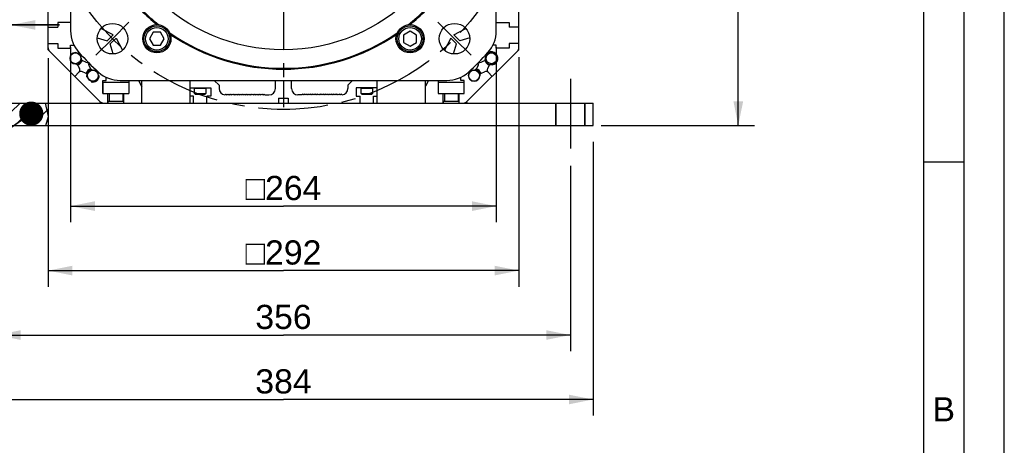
# Model space of a CAD drawing. Header units: millimetres. Extents: x 0 to 420, y 0 to 297.
# Tile 46 of 65: x 298 to 420, y 113 to 166. Entities that reach past the tile are written whole.
import ezdxf

# ---------------------------------------------------------------- set-up
doc = ezdxf.new("R2010")
doc.units = ezdxf.units.MM
doc.header["$LTSCALE"] = 23.1
doc.linetypes.add('CENTER', pattern=[0.6, 0.375, -0.075, 0.075, -0.075])
doc.layers.get('0').update_dxf_attribs({"linetype": 'CONTINUOUS'})
for name, color, linetype in [('AXIS', 7, 'CONTINUOUS'), ('COMPONENTS', 7, 'CONTINUOUS'), ('DETAIL', 7, 'CONTINUOUS'), ('DIMENSION', 7, 'CONTINUOUS')]:
    doc.layers.add(name, color=color, linetype=linetype)
doc.styles.get("Standard").update_dxf_attribs({"font": 'arial.ttf'})
doc.styles.add('TEXTSTYLE_2', font='arial.ttf')
doc.styles.add('TEXTSTYLE_4', font='gdt')
doc.dimstyles.new('DIMSTYLE_13', dxfattribs={"dimtxt": 3, "dimasz": 3, "dimexe": 0.18, "dimexo": 0.0625, "dimgap": 0.09, "dimtad": 1, "dimdec": 3, "dimlfac": 5, "dimdsep": 46, "dimtxsty": 'STANDARD', "dimblk": '_FILLED', "dimblk1": '_FILLED', "dimblk2": '_FILLED', "dimcen": 0.09, "dimadec": 0, "dimazin": 0, "dimtp": 0.5, "dimtm": 0.5, "dimtfac": 1, "dimtdec": 3, "dimtofl": 0, "dimtmove": 0, "dimatfit": 3, "dimldrblk": '_FILLED', "dimfxl": 1, "dimtolj": 1, "dimarcsym": 0})
doc.dimstyles.new('DIMSTYLE_14', dxfattribs={"dimtxt": 3, "dimasz": 3, "dimexe": 0.18, "dimexo": 0.0625, "dimgap": 0.09, "dimtad": 1, "dimdec": 1, "dimlfac": 5, "dimdsep": 46, "dimtxsty": 'STANDARD', "dimblk": '_FILLED', "dimblk1": '_FILLED', "dimblk2": '_FILLED', "dimcen": 0.09, "dimadec": 0, "dimazin": 0, "dimtp": 0.8, "dimtm": 0.8, "dimtfac": 1, "dimtdec": 1, "dimtofl": 0, "dimtmove": 0, "dimatfit": 3, "dimldrblk": '_FILLED', "dimfxl": 1, "dimtolj": 1, "dimarcsym": 0})
doc.dimstyles.new('DIMSTYLE_4', dxfattribs={"dimtxt": 3, "dimasz": 3, "dimexe": 0.18, "dimexo": 0.0625, "dimgap": 0.09, "dimtad": 1, "dimlfac": 5, "dimdsep": 46, "dimtxsty": 'STANDARD', "dimblk": '_FILLED', "dimblk1": '_FILLED', "dimblk2": '_FILLED', "dimcen": 0.09, "dimadec": 0, "dimazin": 0, "dimtp": 0.2, "dimtm": 0.2, "dimtfac": 1, "dimtofl": 0, "dimtmove": 0, "dimatfit": 3, "dimldrblk": '_FILLED', "dimfxl": 1, "dimtolj": 1, "dimarcsym": 0})
doc.dimstyles.new('DIMSTYLE_8', dxfattribs={"dimtxt": 3, "dimasz": 3, "dimexe": 0.18, "dimexo": 0.0625, "dimgap": 0.09, "dimtad": 1, "dimlfac": 5, "dimdsep": 46, "dimtxsty": 'STANDARD', "dimblk": '_FILLED', "dimblk1": '_FILLED', "dimblk2": '_FILLED', "dimcen": 0.09, "dimadec": 0, "dimazin": 0, "dimtp": 0.5, "dimtm": 0.5, "dimtfac": 1, "dimtofl": 0, "dimtmove": 0, "dimatfit": 3, "dimldrblk": '_FILLED', "dimfxl": 1, "dimtolj": 1, "dimarcsym": 0})
doc.dimstyles.get("Standard").update_dxf_attribs({"dimtxt": 3, "dimasz": 3, "dimexe": 0.18, "dimexo": 0.0625, "dimgap": 0.09, "dimtad": 1, "dimdec": 3, "dimdsep": 46, "dimtxsty": 'STANDARD', "dimblk": '_FILLED', "dimblk1": '_FILLED', "dimblk2": '_FILLED', "dimcen": 0.09, "dimadec": 0, "dimazin": 0, "dimtol": 1, "dimtp": 0.001, "dimtm": 0.001, "dimtfac": 1, "dimtdec": 3, "dimtofl": 0, "dimtmove": 0, "dimatfit": 3, "dimldrblk": '_FILLED', "dimfxl": 1, "dimtolj": 1, "dimarcsym": 0})

# ---------------------------------------------------------------- blocks, each defined once
blk = doc.blocks.new('_FILLED')
at = {"color": 0, "linetype": 'BYBLOCK'}
blk.add_solid([(0, 0), (-1, 0.2), (-1, -0.2)], dxfattribs=at)
blk = doc.blocks.new('*D12')
at = {"layer": 'DIMENSION', "color": 2, "linetype": 'CONTINUOUS'}
for p, q in [((366.18, 148), (366.18, 125)), ((294.98, 147.19), (294.98, 125)), ((294.98, 127), (330.58, 127)), ((366.18, 127), (330.58, 127))]:
    blk.add_line(p, q, dxfattribs=at)
at = {"layer": 'DIMENSION', "color": 2, "linetype": 'CONTINUOUS', "xscale": 3, "yscale": 3, "zscale": 3, "rotation": 180}
blk.add_blockref('_FILLED', (294.98, 127), dxfattribs=at)
at = {"layer": 'DIMENSION', "color": 2, "linetype": 'CONTINUOUS', "xscale": 3, "yscale": 3, "zscale": 3}
blk.add_blockref('_FILLED', (366.18, 127), dxfattribs=at)
at = {"layer": 'DIMENSION', "color": 2, "linetype": 'CONTINUOUS', "insert": (330.58, 130.75), "char_height": 3, "width": 6.9926, "attachment_point": 2, "line_spacing_factor": 0.9}
blk.add_mtext('356', dxfattribs=at)
blk = doc.blocks.new('*D13')
at = {"layer": 'DIMENSION', "color": 2, "linetype": 'CONTINUOUS'}
for p, q in [((292.18, 151), (292.18, 146.2)), ((368.98, 151), (368.98, 117)), ((292.18, 143.03), (292.18, 117)), ((292.18, 119), (330.58, 119)), ((368.98, 119), (330.58, 119))]:
    blk.add_line(p, q, dxfattribs=at)
at = {"layer": 'DIMENSION', "color": 2, "linetype": 'CONTINUOUS', "xscale": 3, "yscale": 3, "zscale": 3, "rotation": 180}
blk.add_blockref('_FILLED', (292.18, 119), dxfattribs=at)
at = {"layer": 'DIMENSION', "color": 2, "linetype": 'CONTINUOUS', "xscale": 3, "yscale": 3, "zscale": 3}
blk.add_blockref('_FILLED', (368.98, 119), dxfattribs=at)
at = {"layer": 'DIMENSION', "color": 2, "linetype": 'CONTINUOUS', "insert": (330.58, 122.75), "char_height": 3, "width": 6.9926, "attachment_point": 2, "line_spacing_factor": 0.9}
blk.add_mtext('384', dxfattribs=at)
blk = doc.blocks.new('*D14')
at = {"layer": 'DIMENSION', "color": 2, "linetype": 'CONTINUOUS'}
for p, q in [((293.18, 157.8), (293.18, 167.49)), ((296.78, 157.8), (296.78, 167.49)), ((293.18, 165.49), (262.41, 165.49)), ((262.41, 165.49), (294.98, 165.49)), ((302.78, 165.49), (294.98, 165.49)), ((296.78, 165.49), (302.78, 165.49))]:
    blk.add_line(p, q, dxfattribs=at)
at = {"layer": 'DIMENSION', "color": 2, "linetype": 'CONTINUOUS', "xscale": 3, "yscale": 3, "zscale": 3}
blk.add_blockref('_FILLED', (293.18, 165.49), dxfattribs=at)
at = {"layer": 'DIMENSION', "color": 2, "linetype": 'CONTINUOUS', "xscale": 3, "yscale": 3, "zscale": 3, "rotation": 180}
blk.add_blockref('_FILLED', (296.78, 165.49), dxfattribs=at)
at = {"layer": 'DIMENSION', "color": 2, "linetype": 'CONTINUOUS', "insert": (290.76, 169.24), "char_height": 3, "width": 28.3494, "attachment_point": 3, "line_spacing_factor": 0.9}
blk.add_mtext('N\\Fgdt;{\\Fgdt;~}\\Farial.ttf;4 holes \\Fgdt;{\\Fgdt;n}\\Farial.ttf;18', dxfattribs=at)
blk = doc.blocks.new('*D15')
at = {"layer": 'DIMENSION', "color": 2, "linetype": 'CONTINUOUS'}
for p, q in [((304.18, 162.74), (304.18, 141)), ((356.98, 162.74), (356.98, 141)), ((304.18, 143), (330.58, 143)), ((356.98, 143), (330.58, 143))]:
    blk.add_line(p, q, dxfattribs=at)
at = {"layer": 'DIMENSION', "color": 2, "linetype": 'CONTINUOUS', "xscale": 3, "yscale": 3, "zscale": 3, "rotation": 180}
blk.add_blockref('_FILLED', (304.18, 143), dxfattribs=at)
at = {"layer": 'DIMENSION', "color": 2, "linetype": 'CONTINUOUS', "xscale": 3, "yscale": 3, "zscale": 3}
blk.add_blockref('_FILLED', (356.98, 143), dxfattribs=at)
at = {"layer": 'DIMENSION', "color": 2, "linetype": 'CONTINUOUS', "insert": (330.58, 146.75), "char_height": 3, "width": 11.1176, "attachment_point": 2, "line_spacing_factor": 0.9, "style": 'TEXTSTYLE_4'}
blk.add_mtext('{\\Fgdt;o}\\Farial.ttf;264', dxfattribs=at)
blk = doc.blocks.new('*D19')
at = {"layer": 'DIMENSION', "color": 2, "linetype": 'CONTINUOUS'}
for p, q in [((301.38, 161.36), (301.38, 133)), ((359.78, 161.47), (359.78, 133)), ((301.38, 135), (330.58, 135)), ((359.78, 135), (330.58, 135))]:
    blk.add_line(p, q, dxfattribs=at)
at = {"layer": 'DIMENSION', "color": 2, "linetype": 'CONTINUOUS', "xscale": 3, "yscale": 3, "zscale": 3, "rotation": 180}
blk.add_blockref('_FILLED', (301.38, 135), dxfattribs=at)
at = {"layer": 'DIMENSION', "color": 2, "linetype": 'CONTINUOUS', "xscale": 3, "yscale": 3, "zscale": 3}
blk.add_blockref('_FILLED', (359.78, 135), dxfattribs=at)
at = {"layer": 'DIMENSION', "color": 2, "linetype": 'CONTINUOUS', "insert": (330.58, 138.75), "char_height": 3, "width": 11.1176, "attachment_point": 2, "line_spacing_factor": 0.9, "style": 'TEXTSTYLE_4'}
blk.add_mtext('{\\Fgdt;o}\\Farial.ttf;292', dxfattribs=at)
blk = doc.blocks.new('*D24')
at = {"layer": 'DIMENSION', "color": 2, "linetype": 'CONTINUOUS'}
for p, q in [((340.37, 235.46), (389, 235.46)), ((387, 235.46), (387, 194.23)), ((387, 153), (387, 194.23)), ((369.98, 153), (389, 153))]:
    blk.add_line(p, q, dxfattribs=at)
at = {"layer": 'DIMENSION', "color": 2, "linetype": 'CONTINUOUS', "xscale": 3, "yscale": 3, "zscale": 3}
for p, rotation in [((387, 235.46), 90), ((387, 153), 270)]:
    blk.add_blockref('_FILLED', p, dxfattribs=dict(at, rotation=rotation))
at = {"layer": 'DIMENSION', "color": 2, "linetype": 'CONTINUOUS', "insert": (383.25, 194.23), "char_height": 3, "width": 13.2714, "attachment_point": 2, "rotation": 90, "line_spacing_factor": 0.9}
blk.add_mtext('(412.3)', dxfattribs=at)

msp = doc.modelspace()

# ---------------------------------------------------------------- hatches: boundary and pattern name
at = {"linetype": 'CONTINUOUS'}
h = msp.add_hatch(dxfattribs=at)
h.set_pattern_fill('default__7', color=2, scale=1.5, angle=45, style=0, pattern_type=0)
h.set_pattern_definition([(45, (0, 0), (-1.06066, 1.06066), [])])
h.paths.add_polyline_path([(293.18, 155.79823), (293.18, 152.99823), (292.18, 152.99823), (292.18, 155.79823)])
edge = h.paths.add_edge_path()
edge.add_line((296.78, 152.99823), (296.78, 155.79823))
edge.add_line((296.78, 155.79823), (301.25108, 155.79823))
edge.add_spline(control_points=[(301.25108, 155.79823), (301.32365, 155.57207), (301.42105, 155.06309), (301.45151, 154.12766), (301.3395, 153.39337), (301.25502, 152.99823)], knot_values=[0, 0, 0, 0, 0.333333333, 0.666666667, 1, 1, 1, 1], degree=3, periodic=0)
edge.add_line((301.25502, 152.99823), (296.78, 152.99823))

# ---------------------------------------------------------------- linework, layer by layer
at = {"color": 2, "linetype": 'CONTINUOUS'}
for p, q in [((420, 0), (420, 297)), ((415, 5), (415, 292)), ((410, 148.5), (415, 148.5))]:
    msp.add_line(p, q, dxfattribs=at)
at = {"color": 7, "linetype": 'CONTINUOUS'}
for p, q in [((410, 10), (410, 287)), ((301.42021, 154.12175), (301.05476, 155.79823)), ((301.10988, 152.99823), (301.42021, 154.12175))]:
    msp.add_line(p, q, dxfattribs=at)
at = {"layer": 'AXIS', "color": 2, "linetype": 'CENTER'}
for p, q in [((330.58, 184.99823), (330.58, 155.27964)), ((309.3668, 163.78503), (311.41741, 165.83564)), ((351.7932, 163.78503), (349.74259, 165.83564)), ((309.3668, 163.78503), (307.31619, 161.73442)), ((351.7932, 163.78503), (353.84381, 161.73442)), ((366.18, 158.79823), (366.18, 149.99823))]:
    msp.add_line(p, q, dxfattribs=at)
msp.add_circle((330.58, 184.99823), 30, dxfattribs=at)
at = {"layer": 'COMPONENTS', "color": 7, "linetype": 'CONTINUOUS'}
for p, q in [((301.38, 162.39823), (301.38, 223.79823)), ((359.78, 162.39823), (359.78, 223.79823)), ((304.18, 205.2536), (304.18, 164.74286)), ((356.98, 164.74286), (356.98, 205.2536)), ((301.38, 165.19823), (302.58, 165.19823)), ((302.58, 165.79823), (302.58, 165.19823)), ((304.18, 165.79823), (302.58, 165.79823)), ((309.438, 164.24991), (307.93788, 165.03516)), ((351.722, 164.24991), (353.22212, 165.03516)), ((356.98, 165.79823), (358.58, 165.79823)), ((358.58, 165.79823), (358.58, 165.19823)), ((359.78, 165.19823), (358.58, 165.19823)), ((307.47134, 163.88693), (308.70576, 163.51823)), ((308.70576, 163.51823), (309.438, 164.24991)), ((309.1, 163.12399), (309.83168, 163.85623)), ((309.83168, 163.85623), (310.61692, 162.35611)), ((314.4148, 164.57641), (313.95292, 163.77641)), ((313.95292, 163.77641), (314.4148, 162.97641)), ((315.33856, 164.57641), (314.4148, 164.57641)), ((315.80044, 163.77641), (315.33856, 164.57641)), ((315.33856, 162.97641), (315.80044, 163.77641)), ((346.28332, 164.70017), (345.48332, 164.23829)), ((345.48332, 164.23829), (345.48332, 163.31453)), ((347.08332, 164.23829), (346.28332, 164.70017)), ((347.08332, 163.31453), (347.08332, 164.23829)), ((351.32832, 163.85623), (350.54307, 162.35611)), ((352.06, 163.12399), (351.32832, 163.85623)), ((352.45424, 163.51823), (351.722, 164.24991)), ((353.68853, 163.88689), (352.45424, 163.51823)), ((301.38, 163.19823), (302.58, 163.19823)), ((302.58, 163.19823), (302.58, 162.59823)), ((302.58, 162.59823), (304.18, 162.59823)), ((304.18, 162.99823), (304.58, 162.99823)), ((304.18, 162.59823), (304.18, 162.99823)), ((309.46866, 161.8897), (309.1, 163.12399)), ((314.4148, 162.97641), (315.33856, 162.97641)), ((345.48332, 163.31453), (346.28332, 162.85265)), ((346.28332, 162.85265), (347.08332, 163.31453)), ((351.6913, 161.88957), (352.06, 163.12399)), ((356.98, 162.99823), (356.58, 162.99823)), ((356.98, 162.59823), (356.98, 162.99823)), ((358.58, 162.59823), (356.98, 162.59823)), ((359.78, 163.19823), (358.58, 163.19823)), ((358.58, 163.19823), (358.58, 162.59823)), ((301.54774, 162.2305), (301.38, 162.39823)), ((301.55574, 162.2385), (307.82026, 155.97397)), ((353.33974, 155.97397), (359.60426, 162.2385)), ((359.78, 162.39823), (359.61226, 162.2305)), ((305.1009, 160.42192), (305.26963, 160.06007)), ((306.06816, 160.8586), (305.70631, 161.02733)), ((306.44037, 160.48639), (306.6091, 160.12454)), ((354.71963, 160.48639), (354.5509, 160.12454)), ((355.09184, 160.8586), (355.45369, 161.02733)), ((356.0591, 160.42192), (355.89037, 160.06007)), ((304.688, 159.10623), (305.18995, 159.60818)), ((306.00369, 159.51913), (305.64184, 159.68786)), ((308.58, 158.59823), (308.58, 158.99823)), ((352.58, 158.59823), (352.58, 158.99823)), ((355.15631, 159.51913), (355.51816, 159.68786)), ((356.472, 159.10623), (355.97005, 159.60818)), ((308.18, 158.59823), (308.58, 158.59823)), ((308.18, 156.99823), (308.18, 158.59823)), ((308.22, 158.39823), (311.38, 158.39823)), ((308.22, 156.99823), (308.22, 158.39823)), ((310.32463, 158.59823), (350.83537, 158.59823)), ((311.38, 158.59823), (311.38, 156.99823)), ((312.58401, 158.59823), (313, 157.80352)), ((313, 155.79823), (313, 158.59823)), ((319, 155.79823), (319, 158.59823)), ((319, 157.69823), (321.58, 157.69823)), ((319.54, 156.97823), (319.54, 157.65123)), ((320.94, 157.65123), (320.94, 156.97823)), ((321.58, 157.69823), (321.58, 156.65823)), ((322.6, 157.99823), (322, 158.59823)), ((322.6, 157.99823), (322.6, 157.59823)), ((329.58, 157.59823), (329.58, 158.59823)), ((330.58, 158.59823), (330.58, 156.39823)), ((331.58, 157.59823), (331.58, 158.59823)), ((339.16, 158.59823), (338.56, 157.99823)), ((338.56, 157.99823), (338.56, 157.59823)), ((342.2, 157.69823), (339.58, 157.69823)), ((339.58, 157.69823), (339.58, 156.65823)), ((340.22, 156.97823), (340.22, 157.65123)), ((341.62, 157.65123), (341.62, 156.97823)), ((342.2, 155.79823), (342.2, 158.59823)), ((348.2, 155.79823), (348.2, 158.59823)), ((348.57599, 158.59823), (348.2, 157.87994)), ((349.78, 158.59823), (349.78, 156.99823)), ((349.82, 158.39823), (352.98, 158.39823)), ((349.82, 156.99823), (349.82, 158.39823)), ((352.98, 158.59823), (352.58, 158.59823)), ((352.98, 156.99823), (352.98, 158.59823)), ((308.18, 156.99823), (311.38, 156.99823)), ((308.78, 155.79823), (308.78, 156.99823)), ((308.95, 156.99823), (308.95, 155.99823)), ((310.65, 156.99823), (310.65, 155.99823)), ((310.78, 155.79823), (310.78, 156.99823)), ((319.4, 156.65823), (319, 156.65823)), ((319.4, 155.79823), (319.4, 156.65823)), ((319.54, 156.97823), (320.94, 156.97823)), ((319.54, 156.97823), (319.62, 156.89823)), ((319.62, 156.89823), (320.86, 156.89823)), ((320.94, 156.97823), (320.86, 156.89823)), ((321.58, 156.65823), (321.08, 156.65823)), ((321.08, 155.79823), (321.08, 156.65823)), ((323.29873, 156.80126), (323.3957, 156.89823)), ((323.3957, 156.89823), (323.4957, 156.79823)), ((323.4957, 156.79823), (323.5957, 156.89823)), ((323.5957, 156.89823), (323.6957, 156.79823)), ((323.6957, 156.79823), (323.7957, 156.89823)), ((323.7957, 156.89823), (323.8957, 156.79823)), ((323.8957, 156.79823), (323.9957, 156.89823)), ((323.9957, 156.89823), (324.0957, 156.79823)), ((324.0957, 156.79823), (324.1957, 156.89823)), ((324.1957, 156.89823), (324.2957, 156.79823)), ((324.2957, 156.79823), (324.3957, 156.89823)), ((324.3957, 156.89823), (324.4957, 156.79823)), ((324.4957, 156.79823), (324.5957, 156.89823)), ((324.5957, 156.89823), (324.6957, 156.79823)), ((324.6957, 156.79823), (324.7957, 156.89823)), ((324.7957, 156.89823), (324.8957, 156.79823)), ((324.8957, 156.79823), (324.9957, 156.89823)), ((324.9957, 156.89823), (325.0957, 156.79823)), ((325.0957, 156.79823), (325.1957, 156.89823)), ((325.1957, 156.89823), (325.2957, 156.79823)), ((325.2957, 156.79823), (325.3957, 156.89823)), ((325.3957, 156.89823), (325.4957, 156.79823)), ((325.4957, 156.79823), (325.5957, 156.89823)), ((325.5957, 156.89823), (325.6957, 156.79823)), ((325.6957, 156.79823), (325.7957, 156.89823)), ((325.7957, 156.89823), (325.8957, 156.79823)), ((325.8957, 156.79823), (325.9957, 156.89823)), ((325.9957, 156.89823), (326.0957, 156.79823)), ((326.0957, 156.79823), (326.1957, 156.89823)), ((326.1957, 156.89823), (326.2957, 156.79823)), ((326.2957, 156.79823), (326.3957, 156.89823)), ((326.3957, 156.89823), (326.4957, 156.79823)), ((326.4957, 156.79823), (326.5957, 156.89823)), ((326.5957, 156.89823), (326.6957, 156.79823)), ((326.6957, 156.79823), (326.7957, 156.89823)), ((326.7957, 156.89823), (326.8957, 156.79823)), ((326.8957, 156.79823), (326.9957, 156.89823)), ((326.9957, 156.89823), (327.0957, 156.79823)), ((327.0957, 156.79823), (327.1957, 156.89823)), ((327.1957, 156.89823), (327.2957, 156.79823)), ((327.2957, 156.79823), (327.3957, 156.89823)), ((327.3957, 156.89823), (327.4957, 156.79823)), ((327.4957, 156.79823), (327.5957, 156.89823)), ((327.5957, 156.89823), (327.6957, 156.79823)), ((327.6957, 156.79823), (327.7957, 156.89823)), ((327.7957, 156.89823), (327.8957, 156.79823)), ((327.8957, 156.79823), (327.9957, 156.89823)), ((327.9957, 156.89823), (328.0957, 156.79823)), ((328.0957, 156.79823), (328.1957, 156.89823)), ((328.1957, 156.89823), (328.2957, 156.79823)), ((328.2957, 156.79823), (328.78, 156.79823)), ((329.98, 156.39823), (331.18, 156.39823)), ((329.98, 156.39823), (329.98, 155.79823)), ((331.18, 156.39823), (331.18, 155.79823)), ((332.8643, 156.79823), (332.38, 156.79823)), ((332.9643, 156.89823), (332.8643, 156.79823)), ((333.0643, 156.79823), (332.9643, 156.89823)), ((333.1643, 156.89823), (333.0643, 156.79823)), ((333.2643, 156.79823), (333.1643, 156.89823)), ((333.3643, 156.89823), (333.2643, 156.79823)), ((333.4643, 156.79823), (333.3643, 156.89823)), ((333.5643, 156.89823), (333.4643, 156.79823)), ((333.6643, 156.79823), (333.5643, 156.89823)), ((333.7643, 156.89823), (333.6643, 156.79823)), ((333.8643, 156.79823), (333.7643, 156.89823)), ((333.9643, 156.89823), (333.8643, 156.79823)), ((334.0643, 156.79823), (333.9643, 156.89823)), ((334.1643, 156.89823), (334.0643, 156.79823)), ((334.2643, 156.79823), (334.1643, 156.89823)), ((334.3643, 156.89823), (334.2643, 156.79823)), ((334.4643, 156.79823), (334.3643, 156.89823)), ((334.5643, 156.89823), (334.4643, 156.79823)), ((334.6643, 156.79823), (334.5643, 156.89823)), ((334.7643, 156.89823), (334.6643, 156.79823)), ((334.8643, 156.79823), (334.7643, 156.89823)), ((334.9643, 156.89823), (334.8643, 156.79823)), ((335.0643, 156.79823), (334.9643, 156.89823)), ((335.1643, 156.89823), (335.0643, 156.79823)), ((335.2643, 156.79823), (335.1643, 156.89823)), ((335.3643, 156.89823), (335.2643, 156.79823)), ((335.4643, 156.79823), (335.3643, 156.89823)), ((335.5643, 156.89823), (335.4643, 156.79823)), ((335.6643, 156.79823), (335.5643, 156.89823)), ((335.7643, 156.89823), (335.6643, 156.79823)), ((335.8643, 156.79823), (335.7643, 156.89823)), ((335.9643, 156.89823), (335.8643, 156.79823)), ((336.0643, 156.79823), (335.9643, 156.89823)), ((336.1643, 156.89823), (336.0643, 156.79823)), ((336.2643, 156.79823), (336.1643, 156.89823)), ((336.3643, 156.89823), (336.2643, 156.79823)), ((336.4643, 156.79823), (336.3643, 156.89823)), ((336.5643, 156.89823), (336.4643, 156.79823)), ((336.6643, 156.79823), (336.5643, 156.89823)), ((336.7643, 156.89823), (336.6643, 156.79823)), ((336.8643, 156.79823), (336.7643, 156.89823)), ((336.9643, 156.89823), (336.8643, 156.79823)), ((337.0643, 156.79823), (336.9643, 156.89823)), ((337.1643, 156.89823), (337.0643, 156.79823)), ((337.2643, 156.79823), (337.1643, 156.89823)), ((337.3643, 156.89823), (337.2643, 156.79823)), ((337.4643, 156.79823), (337.3643, 156.89823)), ((337.5643, 156.89823), (337.4643, 156.79823)), ((337.6643, 156.79823), (337.5643, 156.89823)), ((337.7643, 156.89823), (337.6643, 156.79823)), ((337.86127, 156.80126), (337.7643, 156.89823)), ((339.58, 156.65823), (340.08, 156.65823)), ((340.08, 155.79823), (340.08, 156.65823)), ((340.22, 156.97823), (341.62, 156.97823)), ((340.22, 156.97823), (340.3, 156.89823)), ((340.3, 156.89823), (341.54, 156.89823)), ((341.62, 156.97823), (341.54, 156.89823)), ((341.76, 156.65823), (342.2, 156.65823)), ((341.76, 155.79823), (341.76, 156.65823)), ((349.78, 156.99823), (352.98, 156.99823)), ((350.38, 155.79823), (350.38, 156.99823)), ((350.55, 156.99823), (350.55, 155.99823)), ((352.25, 156.99823), (352.25, 155.99823)), ((352.38, 155.79823), (352.38, 156.99823)), ((292.18, 155.79823), (369, 155.79823)), ((307.98, 155.79823), (307.81226, 155.96597)), ((310.78, 155.99823), (308.8, 155.99823)), ((308.8, 155.99823), (308.8, 155.79823)), ((352.38, 155.99823), (350.4, 155.99823)), ((350.4, 155.99823), (350.4, 155.79823)), ((353.34774, 155.96597), (353.18, 155.79823)), ((364.38, 152.99823), (364.38, 155.79823)), ((364.4, 152.99823), (364.4, 155.79823)), ((367.98, 152.99823), (367.98, 155.79823)), ((368, 152.99823), (368, 155.79823)), ((368.98, 152.99823), (368.98, 155.79823)), ((369, 152.99823), (369, 155.79823)), ((292.18, 152.99823), (369, 152.99823))]:
    msp.add_line(p, q, dxfattribs=at)
at = {"layer": 'COMPONENTS', "color": 9, "linetype": 'CONTINUOUS'}
for p, q in [((319.54, 157.65123), (320.94, 157.65123)), ((340.22, 157.65123), (341.62, 157.65123))]:
    msp.add_line(p, q, dxfattribs=at)
at = {"layer": 'COMPONENTS', "color": 2, "linetype": 'CENTER'}
msp.add_line((330.58, 156.39823), (330.58, 155.79823), dxfattribs=at)
at = {"layer": 'COMPONENTS', "color": 7, "linetype": 'CONTINUOUS'}
for centre, radius in [((330.58, 184.99823), 22.6), ((309.3668, 163.78503), 1.9), ((314.87668, 163.77641), 1.75), ((314.87668, 163.77641), 1.6), ((314.87668, 163.77641), 1.4), ((346.28332, 163.77641), 1.75), ((346.28332, 163.77641), 1.6), ((346.28332, 163.77641), 1.4), ((351.7932, 163.78503), 1.9), ((304.776, 161.35223), 0.675), ((356.384, 161.35223), 0.675), ((306.934, 159.19423), 0.675), ((354.226, 159.19423), 0.675)]:
    msp.add_circle(centre, radius, dxfattribs=at)
for centre, radius, start, end in [((330.58, 184.99823), 24.88451, 218.4563707, 231.5436236), ((330.58, 184.99823), 25, 218.84191, 231.15809), ((330.58, 184.99823), 24.88448, 308.4562343, 321.5435872), ((330.58, 184.99823), 25, 308.84191, 321.15809), ((308.18, 164.74286), 4, 180, 222.1217016), ((330.58, 184.99823), 24.8846, 235.4563673, 304.5437009), ((330.58, 184.99823), 25, 235.84191, 304.15809), ((352.98, 164.74286), 4, 317.8782984, 360), ((301.98, 162.66276), 0.6, 180, 225), ((359.18, 162.66276), 0.6, 315, 360), ((304.776, 161.35223), 0.7, 1.9601334, 268.0398666), ((330.58, 184.99823), 34.2, 222.1217016, 227.8782984), ((305.87536, 161.38986), 0.4, 181.9601334, 245), ((330.58, 184.99823), 34.2, 312.1217016, 317.8782984), ((355.28464, 161.38986), 0.4, 295, 358.0398666), ((356.384, 161.35223), 0.7, 271.9601334, 178.0398666), ((304.73837, 160.25287), 0.4, 25, 88.0398666), ((304.776, 161.35223), 0.8, 284.1797973, 345.8017713), ((304.74447, 161.34921), 0.9, 289.8349867, 343.5329588), ((304.90711, 159.89103), 0.4, 315, 25), ((306.23721, 161.22112), 0.4, 245, 289.225452), ((306.93098, 159.16271), 0.9, 106.457158, 160.1650133), ((306.80289, 160.65544), 0.4, 160.774548, 205), ((306.97162, 160.29359), 0.4, 205, 268.0398666), ((354.18837, 160.29359), 0.4, 271.9601334, 335), ((354.22902, 159.16271), 0.9, 19.8349867, 73.5329588), ((354.35711, 160.65544), 0.4, 335, 19.225452), ((354.92279, 161.22112), 0.4, 250.774548, 295), ((356.41552, 161.34921), 0.9, 196.457158, 250.1650133), ((356.384, 161.35223), 0.8, 194.1797973, 255.8017713), ((356.25289, 159.89103), 0.4, 155, 225), ((356.42162, 160.25287), 0.4, 91.9601334, 155), ((305.47279, 159.32534), 0.4, 65, 135), ((305.83464, 159.15661), 0.4, 1.9601334, 65), ((306.934, 159.19423), 0.8, 104.1797973, 165.8017713), ((306.934, 159.19423), 0.7, 181.9601334, 88.0398666), ((310.32463, 162.59823), 4, 227.8782984, 270), ((350.83537, 162.59823), 4, 270, 312.1217016), ((354.226, 159.19423), 0.7, 91.9601334, 358.0398666), ((354.226, 159.19423), 0.8, 14.1797973, 75.8017713), ((355.32536, 159.15661), 0.4, 115, 178.0398666), ((355.68721, 159.32534), 0.4, 45, 115), ((323.4, 157.59823), 0.8, 180, 262.9459468), ((328.78, 157.59823), 0.8, 270, 360), ((332.38, 157.59823), 0.8, 180, 270), ((337.76, 157.59823), 0.8, 277.0540532, 360), ((308.24453, 156.39823), 0.6, 225, 270), ((352.91547, 156.39823), 0.6, 270, 315)]:
    msp.add_arc(centre, radius, start, end, dxfattribs=at)
at = {"layer": 'COMPONENTS', "color": 2, "linetype": 'CONTINUOUS'}
for centre, start, end in [((356.384, 161.35223), 255.8017713, 194.1797973), ((306.934, 159.19423), 180, 195), ((306.934, 159.19423), 255, 360)]:
    msp.add_arc(centre, 0.8, start, end, dxfattribs=at)

# ---------------------------------------------------------------- texts
at = {"color": 2, "linetype": 'CONTINUOUS', "insert": (411.08948, 119.28251), "char_height": 3, "width": 2.7881041, "attachment_point": 1, "line_spacing_factor": 0.9, "style": 'TEXTSTYLE_2'}
msp.add_mtext('B', dxfattribs=at)

# ---------------------------------------------------------------- dimensions: what is measured, and where the dimension line sits
at = {"layer": 'DIMENSION', "color": 2, "linetype": 'CONTINUOUS'}
for base, p1, p2, angle, text, dimstyle, picture, middle in [((387, 152.99823), (340.37022, 235.45731), (369.98, 152.99823), 270, '(<>)', 'DIMSTYLE_14', '*D24', (386.08048, 192.27023)), ((293.18, 165.49126), (296.78, 157.79823), (293.18, 157.79823), 180, 'N%%d4 holes %%c<>', 'DIMSTYLE_4', '*D14', (269.43091, 167.74126)), ((304.18, 142.99823), (356.98, 162.74286), (304.18, 162.74286), 180, '{\\Fgdt;o}<>', 'DIMSTYLE_8', '*D15', (327.80061, 145.24823))]:
    dim = msp.add_linear_dim(base=base, p1=p1, p2=p2, angle=angle, text=text, dimstyle=dimstyle, dxfattribs=at)
    dim.commit()
    dim.dimension.update_dxf_attribs({"geometry": picture, "text_midpoint": middle, "dimtype": 160})
dim = msp.add_linear_dim(base=(359.78, 134.99823), p1=(301.38, 161.35976), p2=(359.78, 161.47073), text='{\\Fgdt;o}<>', dimstyle='DIMSTYLE_13', dxfattribs=at)
dim.commit()
dim.dimension.update_dxf_attribs({"geometry": '*D19', "text_midpoint": (327.80061, 137.24823), "dimtype": 160})
for base, p1, p2, picture, middle in [((368.98, 118.99823), (292.18, 150.99823), (368.98, 150.99823), '*D13', (327.08372, 121.24823)), ((366.18, 126.99823), (294.98, 147.19343), (366.18, 147.99823), '*D12', (327.08372, 129.24823))]:
    dim = msp.add_linear_dim(base=base, p1=p1, p2=p2, dimstyle='DIMSTYLE_8', dxfattribs=at)
    dim.commit()
    dim.dimension.update_dxf_attribs({"geometry": picture, "text_midpoint": middle, "dimtype": 160})

# ---------------------------------------------------------------- leaders
at = {"layer": 'DETAIL', "color": 2, "linetype": 'CONTINUOUS'}
msp.add_leader([(299.29482, 154.48011), (258.4049, 125.9298), (253.70112, 125.9298)], dimstyle='STANDARD', override={"dimtad": 0, "dimldrblk": 'DOT'}, dxfattribs=at)

doc.saveas('drawing.dxf')
